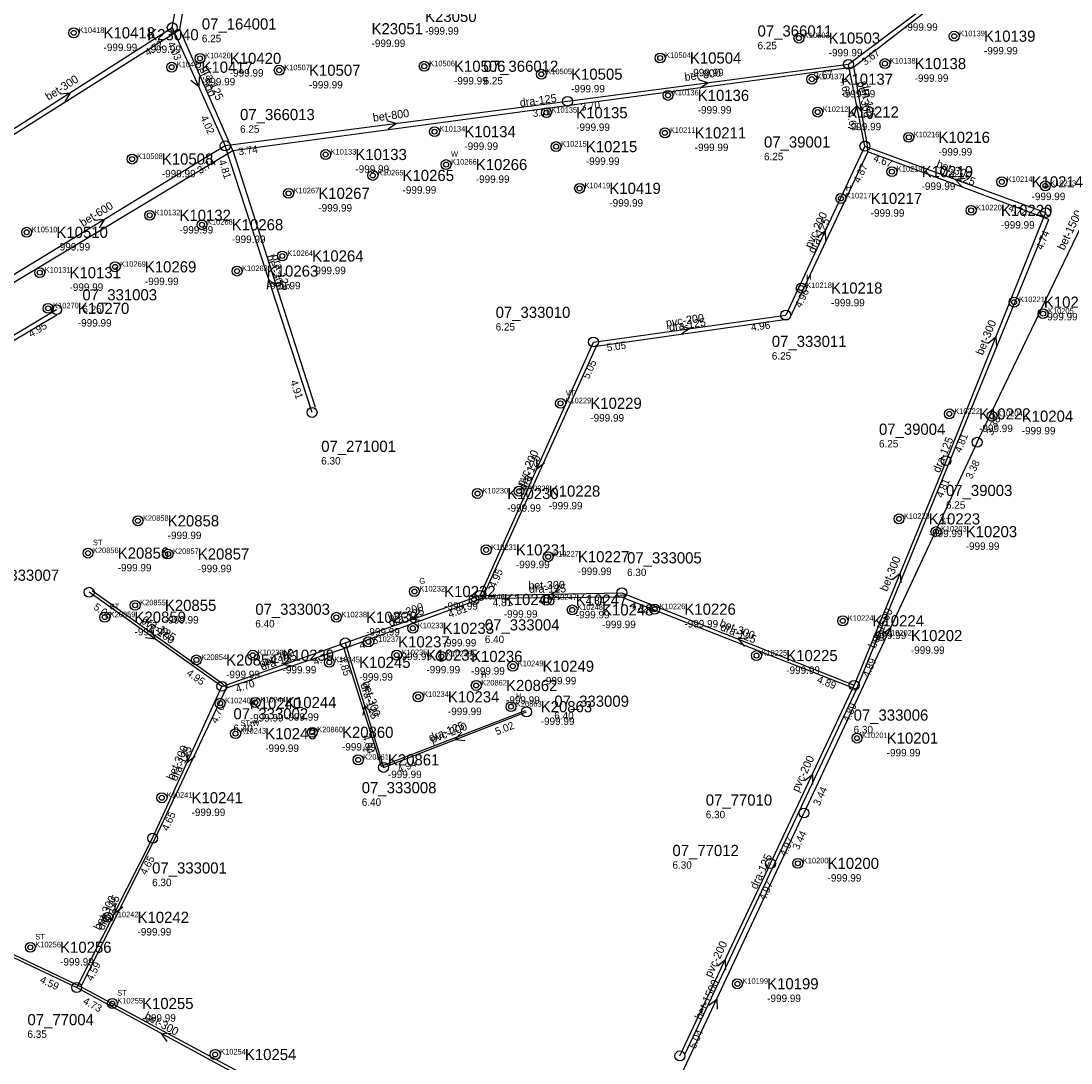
# Model space of a CAD drawing. Header units: metres. Extents: x 164250 to 165477, y 448735 to 450145.
# Tile 13 of 36: x 165123 to 165292, y 448830 to 448998. Entities that reach past the tile are written whole.
import ezdxf

# ---------------------------------------------------------------- set-up
doc = ezdxf.new("R2010")
doc.units = ezdxf.units.M

msp = doc.modelspace()

# ---------------------------------------------------------------- linework, layer by layer
at = {"layer": 'CON_BxH125x125mm', "linetype": 'Continuous'}
for points in [[(165148.273, 448996.291), (165155.471, 449037.901)], [(165257.024, 448990.272), (165284.138, 449011.21)], [(165078.347, 448952.103), (165148.273, 448996.291)], [(165156.859, 448976.777), (165148.273, 448996.291)], [(165156.859, 448976.777), (165257.024, 448990.272)], [(165259.266, 448976.547), (165259.25, 448977.488), (165257.024, 448990.272)], [(165078.977, 448929.897), (165156.859, 448976.777)], [(165156.859, 448976.777), (165170.111, 448935.351)], [(165259.266, 448976.547), (165246.583, 448949.546), (165215.463, 448945.152), (165197.059, 448904.534)], [(165288.47, 448965.64), (165259.266, 448976.547)], [(165257.479, 448889.873), (165288.47, 448965.64)], [(165076.691, 448868.406), (165108.285, 448938.318), (165128.454, 448950.23)], [(165155.806, 448890.097), (165155.199, 448890.734), (165134.157, 448905.711)], [(165174.748, 448896.431), (165197.059, 448904.534)], [(165197.059, 448904.534), (165219.517, 448904.786), (165257.479, 448889.873)], [(165155.806, 448890.097), (165174.748, 448896.431)], [(165174.748, 448896.431), (165180.759, 448877.462), (165204.055, 448886.44)], [(165132.352, 448841.88), (165144.261, 448865.662), (165155.806, 448890.097)], [(165257.479, 448889.873), (165229.75, 448831.014)], [(165132.352, 448841.88), (165076.691, 448868.406)], [(165210.112, 448800.018), (165132.352, 448841.88)]]:
    msp.add_lwpolyline(points, dxfattribs=at)
at = {"layer": 'CON_BxH1500x1500mm', "linetype": 'Continuous'}
for points in [[(165276.923, 448929.691), (165310.006, 448998.273)], [(165276.923, 448929.691), (165248.988, 448869.89)], [(165220.857, 448809.863), (165248.988, 448869.89)]]:
    msp.add_lwpolyline(points, dxfattribs=at)
at = {"layer": 'CON_BxH200x200mm', "linetype": 'Continuous'}
for points in [[(165258.815, 448977.448), (165246.05, 448950.2)], [(165107.906, 448938.906), (165128.426, 448951.084)], [(165215.027, 448945.862), (165246.05, 448950.2)], [(165196.746, 448904.982), (165215.027, 448945.862)], [(165155.079, 448890.316), (165133.667, 448905.5)], [(165243.6, 448861.744), (165257.079, 448890.487)], [(165181.162, 448877.252), (165204.23, 448886.211)], [(165228.968, 448830.724), (165243.6, 448861.744)]]:
    msp.add_lwpolyline(points, dxfattribs=at)
at = {"layer": 'CON_BxH300x300mm', "linetype": 'Continuous'}
for points in [[(165114.095, 448975.555), (165147.083, 448996.572)], [(165258.815, 448977.448), (165256.177, 448990.649)], [(165169.625, 448934.502), (165155.617, 448977.497)], [(165258.815, 448977.448), (165287.974, 448966.724)], [(165287.974, 448966.724), (165271.904, 448926.721)], [(165271.904, 448926.721), (165257.079, 448890.487)], [(165174.989, 448897.325), (165196.746, 448904.982)], [(165196.746, 448904.982), (165219.615, 448905.426)], [(165219.615, 448905.426), (165257.079, 448890.487)], [(165155.079, 448890.316), (165174.989, 448897.325)], [(165174.989, 448897.325), (165181.162, 448877.252)], [(165143.915, 448865.827), (165155.079, 448890.316)], [(165131.657, 448841.738), (165143.915, 448865.827)], [(165131.657, 448841.738), (165158.943, 448826.97)]]:
    msp.add_lwpolyline(points, dxfattribs=at)
at = {"layer": 'CON_BxH400x400mm', "linetype": 'Continuous'}
msp.add_lwpolyline([(165103.618, 448855.027), (165131.657, 448841.738)], dxfattribs=at)
at = {"layer": 'CON_BxH500x500mm', "linetype": 'Continuous'}
for points in [[(165147.083, 448996.572), (165154.91, 449038.671)], [(165147.083, 448996.572), (165155.617, 448977.497)]]:
    msp.add_lwpolyline(points, dxfattribs=at)
at = {"layer": 'CON_BxH600x600mm', "linetype": 'Continuous'}
msp.add_lwpolyline([(165155.617, 448977.497), (165116.688, 448953.795)], dxfattribs=at)
at = {"layer": 'CON_BxH800x800mm', "linetype": 'Continuous'}
for points in [[(165283.242, 449010.993), (165256.177, 448990.649)], [(165256.177, 448990.649), (165210.845, 448984.674)], [(165210.845, 448984.674), (165155.617, 448977.497)]]:
    msp.add_lwpolyline(points, dxfattribs=at)
at = {"layer": 'NOD_inspectieput'}
for centre in [(165147.08, 448996.57), (165256.18, 448990.65), (165210.85, 448984.67), (165155.62, 448977.5), (165258.82, 448977.45), (165287.97, 448966.72), (165128.43, 448951.08), (165246.05, 448950.2), (165215.03, 448945.86), (165169.63, 448934.5), (165276.92, 448929.69), (165271.9, 448926.72), (165133.67, 448905.5), (165196.75, 448904.98), (165219.61, 448905.43), (165174.99, 448897.33), (165155.08, 448890.32), (165257.08, 448890.49), (165204.23, 448886.21), (165181.16, 448877.25), (165248.99, 448869.89), (165143.92, 448865.83), (165243.6, 448861.74), (165131.66, 448841.74), (165228.97, 448830.72)]:
    msp.add_circle(centre, 0.8, dxfattribs=at)
at = {"layer": 'NOD_onbekend'}
for centre in [(165131.19, 448995.73), (165248.18, 448994.88), (165273.23, 448995.19), (165151.55, 448991.61), (165225.79, 448991.67), (165146.99, 448990.19), (165164.34, 448989.7), (165187.73, 448990.34), (165262.05, 448990.77), (165206.62, 448989.06), (165250.25, 448988.25), (165227.05, 448985.64), (165251.2, 448982.95), (165207.44, 448982.85), (165189.39, 448979.79), (165226.56, 448979.6), (165265.89, 448978.88), (165171.82, 448976.1), (165209, 448977.38), (165140.6, 448975.37), (165191.25, 448974.48), (165179.43, 448972.73), (165263.17, 448973.34), (165280.91, 448971.69), (165287.93, 448971.05), (165165.84, 448969.84), (165212.79, 448970.64), (165254.95, 448969.02), (165143.44, 448966.3), (165275.96, 448967.1), (165151.88, 448964.78), (165123.59, 448963.56), (165164.84, 448959.74), (165137.86, 448957.99), (165125.7, 448957.05), (165157.53, 448957.3), (165248.55, 448954.56), (165127.05, 448951.29), (165282.9, 448952.29), (165287.56, 448950.43), (165209.72, 448935.97), (165272.44, 448934.27), (165279.32, 448933.9), (165196.32, 448921.43), (165203.02, 448921.81), (165141.54, 448917.02), (165264.32, 448917.33), (165270.28, 448915.28), (165133.48, 448911.81), (165197.72, 448912.33), (165146.4, 448911.67), (165207.71, 448911.23), (165186.14, 448905.62), (165141.09, 448903.39), (165195.76, 448904.33), (165207.38, 448904.23), (165211.61, 448902.65), (165224.9, 448902.77), (165136.19, 448901.48), (165173.55, 448901.46), (165255.25, 448900.89), (165185.89, 448899.69), (165261.44, 448898.51), (165178.73, 448897.5), (165160.08, 448895.34), (165183.28, 448895.36), (165190.48, 448895.15), (165241.33, 448895.28), (165150.97, 448894.58), (165172.42, 448894.19), (165202.02, 448893.57), (165196.12, 448890.46), (165186.75, 448888.63), (165154.79, 448887.59), (165160.47, 448887.72), (165201.72, 448887.04), (165157.27, 448882.69), (165169.66, 448882.91), (165257.54, 448881.97), (165177.07, 448878.47), (165145.39, 448872.35), (165248, 448861.77), (165136.68, 448853.07), (165124.18, 448848.23), (165238.25, 448842.35), (165137.41, 448839.17), (165154, 448830.94)]:
    msp.add_circle(centre, 0.8, dxfattribs=at)
at = {"layer": 'onbekend'}
for centre in [(165131.19, 448995.73), (165248.18, 448994.88), (165251.2, 448982.95), (165191.25, 448974.48), (165263.17, 448973.34), (165280.91, 448971.69), (165287.93, 448971.05), (165254.95, 448969.02), (165275.96, 448967.1), (165248.55, 448954.56), (165287.56, 448950.43), (165279.32, 448933.9), (165270.28, 448915.28), (165261.44, 448898.51), (165190.48, 448895.15), (165202.02, 448893.57), (165157.27, 448882.69)]:
    msp.add_circle(centre, 0.4, dxfattribs=at)
at = {"layer": 'PIJL'}
for points in [[(165151.42, 448988.64), (165151.35, 448987.03), (165150.1, 448988.05)], [(165231.99, 448988.19), (165233.51, 448987.66), (165232.18, 448986.76)], [(165128.99, 448985.9), (165130.59, 448986.06), (165129.76, 448984.68)], [(165258.48, 448982.78), (165257.5, 448984.05), (165257.07, 448982.5)], [(165181.71, 448981.61), (165183.23, 448981.09), (165181.9, 448980.19)], [(165274.99, 448972.26), (165273.39, 448972.09), (165274.5, 448970.91)], [(165134.55, 448965.51), (165136.15, 448965.65), (165135.3, 448964.28)], [(165251.17, 448962.83), (165252.43, 448963.82), (165252.47, 448962.21)], [(165163.75, 448954.85), (165162.62, 448956), (165162.38, 448954.41)], [(165229.01, 448948.54), (165230.54, 448948.03), (165229.21, 448947.12)], [(165278.73, 448945.65), (165279.94, 448946.72), (165280.07, 448945.12)], [(165205.82, 448927.03), (165205.89, 448925.42), (165207.13, 448926.44)], [(165263.28, 448907.54), (165264.49, 448908.6), (165264.61, 448907)], [(165209.61, 448905.95), (165208.18, 448905.2), (165209.63, 448904.51)], [(165186.99, 448902.31), (165185.87, 448901.15), (165187.46, 448900.95)], [(165143.61, 448899.33), (165144.37, 448897.91), (165142.78, 448898.15)], [(165261.69, 448898.79), (165262.96, 448899.79), (165263, 448898.18)], [(165239.95, 448898.09), (165238.35, 448897.96), (165239.42, 448896.75)], [(165166.15, 448894.98), (165165.03, 448893.82), (165166.63, 448893.62)], [(165179.19, 448886.12), (165178.08, 448887.29), (165177.81, 448885.7)], [(165193.78, 448882.92), (165192.7, 448881.73), (165194.3, 448881.58)], [(165149.44, 448879.68), (165149.5, 448878.07), (165150.75, 448879.08)], [(165249.08, 448875.12), (165250.34, 448876.12), (165250.38, 448874.51)], [(165137.8, 448855.39), (165137.79, 448853.78), (165139.08, 448854.74)], [(165235.02, 448845.24), (165236.28, 448846.23), (165236.32, 448844.62)], [(165233.66, 448838.88), (165234.92, 448839.88), (165234.96, 448838.27)], [(165146.91, 448834.3), (165145.3, 448834.35), (165146.22, 448833.04)]]:
    msp.add_lwpolyline(points, dxfattribs=at)
at = {"layer": 'straatkolk'}
for centre in [(165273.23, 448995.19), (165187.73, 448990.34), (165225.79, 448991.67), (165262.05, 448990.77), (165164.34, 448989.7), (165206.62, 448989.06), (165250.25, 448988.25), (165227.05, 448985.64), (165207.44, 448982.85), (165189.39, 448979.79), (165226.56, 448979.6), (165265.89, 448978.88), (165209, 448977.38), (165140.6, 448975.37), (165171.82, 448976.1), (165179.43, 448972.73), (165165.84, 448969.84), (165143.44, 448966.3), (165123.59, 448963.56), (165137.86, 448957.99), (165125.7, 448957.05), (165127.05, 448951.29), (165282.9, 448952.29), (165209.72, 448935.97), (165272.44, 448934.27), (165196.32, 448921.43), (165203.02, 448921.81), (165264.32, 448917.33), (165141.54, 448917.02), (165197.72, 448912.33), (165133.48, 448911.81), (165146.4, 448911.67), (165207.71, 448911.23), (165186.14, 448905.62), (165195.76, 448904.33), (165207.38, 448904.23), (165141.09, 448903.39), (165211.61, 448902.65), (165224.9, 448902.77), (165136.19, 448901.48), (165173.55, 448901.46), (165255.25, 448900.89), (165185.89, 448899.69), (165178.73, 448897.5), (165160.08, 448895.34), (165183.28, 448895.36), (165241.33, 448895.28), (165150.97, 448894.58), (165172.42, 448894.19), (165196.12, 448890.46), (165186.75, 448888.63), (165154.79, 448887.59), (165160.47, 448887.72), (165201.72, 448887.04), (165169.66, 448882.91), (165257.54, 448881.97), (165177.07, 448878.47), (165145.39, 448872.35), (165248, 448861.77), (165136.68, 448853.07), (165238.25, 448842.35)]:
    msp.add_circle(centre, 0.4, dxfattribs=at)
at = {"layer": 'trottoirkolk'}
for centre in [(165146.99, 448990.19), (165151.55, 448991.61), (165212.79, 448970.64), (165151.88, 448964.78), (165164.84, 448959.74), (165157.53, 448957.3), (165124.18, 448848.23), (165137.41, 448839.17), (165154, 448830.94)]:
    msp.add_circle(centre, 0.4, dxfattribs=at)

# ---------------------------------------------------------------- texts
at = {"layer": 'DMM_BxH125x125mm'}
for rotation, p in [(-66.25, (165151.81, 448990.19)), (-80.12, (165258.28, 448987.6)), (7.67, (165203.22, 448983.8)), (-20.48, (165270.74, 448973.11)), (64.84, (165250.67, 448960.08)), (-72.26, (165163.12, 448959.77)), (8.04, (165227.3, 448947.62)), (67.75, (165270.87, 448924.67)), (65.62, (165204.06, 448921.85)), (0.64, (165204.63, 448905.4)), (19.96, (165182.22, 448899.95)), (-35.44, (165142.16, 448900.98)), (-21.45, (165235.39, 448899.41)), (18.49, (165161.58, 448892.83)), (-72.42, (165177.4, 448890.64)), (21.08, (165188.74, 448881.35)), (64.71, (165147.76, 448874.93)), (64.77, (165241.36, 448857.49)), (63.4, (165135.99, 448850.88))]:
    msp.add_text('dra-125', height=1.3, rotation=rotation, dxfattribs=at).set_placement(p)
at = {"layer": 'DMM_BxH1500x1500mm'}
for rotation, p in [(64.25, (165290.95, 448960.56)), (64.96, (165260.48, 448896.33)), (64.89, (165232.45, 448836.42))]:
    msp.add_text('bet-1500', height=1.3, rotation=rotation, dxfattribs=at).set_placement(p)
at = {"layer": 'DMM_BxH200x200mm'}
for rotation, p in [(64.9, (165250.18, 448960.86)), (7.96, (165226.81, 448948.3)), (65.91, (165203.69, 448922.44)), (-35.34, (165141.86, 448900.64)), (21.22, (165189.03, 448881.13)), (64.88, (165248.09, 448873.17)), (64.75, (165234.03, 448843.27))]:
    msp.add_text('pvc-200', height=1.3, rotation=rotation, dxfattribs=at).set_placement(p)
at = {"layer": 'DMM_BxH300x300mm'}
for rotation, p in [(32.5, (165127.11, 448984.75)), (-78.7, (165257.55, 448987.78)), (-20.19, (165270.24, 448974.08)), (-71.95, (165162.24, 448959.71)), (68.11, (165277.85, 448943.63)), (67.75, (165262.39, 448905.51)), (1.11, (165204.53, 448905.94)), (19.39, (165182.18, 448900.67)), (-21.74, (165235.26, 448900.04)), (19.39, (165161.33, 448893.33)), (-72.91, (165177.76, 448890.98)), (65.49, (165147.27, 448875.07)), (63.03, (165135.43, 448850.88)), (-28.42, (165142.47, 448836.75))]:
    msp.add_text('bet-300', height=1.3, rotation=rotation, dxfattribs=at).set_placement(p)
at = {"layer": 'DMM_BxH500x500mm'}
msp.add_text('bet-500', height=1.3, rotation=-65.9, dxfattribs=at).set_placement((165150.57, 448990.66))
at = {"layer": 'DMM_BxH600x600mm'}
msp.add_text('bet-600', height=1.3, rotation=31.34, dxfattribs=at).set_placement((165132.64, 448964.42))
at = {"layer": 'DMM_BxH800x800mm'}
for rotation, p in [(7.51, (165229.8, 448987.96)), (7.4, (165179.52, 448981.4))]:
    msp.add_text('bet-800', height=1.3, rotation=rotation, dxfattribs=at).set_placement(p)
at = {"layer": 'INV_BxH1500x1500mm'}
for s, rotation, p in [('3.38', 64.25, (165279.41, 448930.71)), ('3.38', 64.96, (165276.08, 448923.64)), ('3.44', 64.96, (165251.47, 448870.94)), ('3.44', 64.89, (165248.14, 448863.84))]:
    msp.add_text(s, height=1.2, rotation=rotation, dxfattribs=at).set_placement(p)
at = {"layer": 'INV_BxH200x200mm'}
for s, rotation, p in [('4.87', 64.9, (165257.97, 448971.4)), ('4.96', 64.9, (165248.53, 448951.25)), ('4.95', 30.69, (165124.32, 448946.56)), ('4.96', 7.96, (165240.52, 448947.61)), ('5.05', 7.96, (165217.26, 448944.36)), ('5.05', 65.91, (165214.29, 448939.8)), ('4.95', 65.91, (165199.21, 448906.07)), ('5.06', -35.34, (165134.26, 448902.87)), ('4.95', -35.34, (165149.27, 448892.23)), ('4.89', 64.88, (165256.23, 448884.44)), ('5.02', 21.22, (165199.44, 448882.42)), ('4.94', 21.22, (165183.68, 448876.3)), ('4.97', 64.88, (165246.08, 448862.79)), ('4.97', 64.75, (165242.74, 448855.69)), ('5.04', 64.75, (165231.45, 448831.76))]:
    msp.add_text(s, height=1.2, rotation=rotation, dxfattribs=at).set_placement(p)
at = {"layer": 'INV_BxH300x300mm'}
for s, rotation, p in [('4.72', 32.5, (165143.12, 448991.92)), ('4.65', -78.7, (165254.8, 448988.34)), ('4.67', -78.7, (165255.91, 448982.82)), ('4.67', -20.19, (165260.07, 448975.07)), ('4.81', -71.95, (165154.53, 448975.04)), ('4.74', -20.19, (165281.87, 448967.05)), ('4.74', 68.11, (165287.47, 448960.63)), ('4.91', -71.95, (165166.1, 448939.5)), ('4.81', 68.11, (165274.32, 448927.91)), ('4.81', 67.75, (165271.36, 448920.63)), ('4.81', 1.11, (165198.78, 448903.22)), ('4.84', 1.11, (165213.81, 448903.51)), ('4.81', 19.39, (165191.83, 448901.35)), ('4.84', -21.74, (165220.81, 448903.01)), ('4.75', 19.39, (165177.47, 448896.29)), ('4.75', 19.39, (165170.08, 448893.69)), ('4.85', -72.91, (165173.86, 448894.88)), ('4.89', 67.75, (165259.5, 448891.66)), ('4.70', 19.39, (165157.56, 448889.28)), ('4.89', -21.74, (165250.99, 448890.98)), ('4.70', 65.49, (165154.29, 448884.26)), ('4.94', -72.91, (165177.72, 448882.3)), ('4.65', 65.49, (165146.38, 448866.9)), ('4.65', 63.03, (165142.87, 448859.81)), ('4.59', 63.03, (165134.17, 448842.7)), ('4.73', -28.42, (165132.56, 448839.2))]:
    msp.add_text(s, height=1.2, rotation=rotation, dxfattribs=at).set_placement(p)
at = {"layer": 'INV_BxH400x400mm'}
msp.add_text('4.59', height=1.2, rotation=-25.36, dxfattribs=at).set_placement((165125.61, 448842.61))
at = {"layer": 'INV_BxH500x500mm'}
for s, p in [('4.03', (165146.26, 448994.01)), ('4.02', (165151.59, 448982.09))]:
    msp.add_text(s, height=1.2, rotation=-65.9, dxfattribs=at).set_placement(p)
at = {"layer": 'INV_BxH600x600mm'}
msp.add_text('3.74', height=1.2, rotation=31.34, dxfattribs=at).set_placement((165151.56, 448972.92))
at = {"layer": 'INV_BxH800x800mm'}
for s, rotation, p in [('3.67', 36.93, (165258.86, 448990.41)), ('3.67', 7.51, (165250.62, 448988.1)), ('3.70', 7.4, (165205.29, 448982.14)), ('3.70', 7.51, (165213.06, 448983.15)), ('3.74', 7.4, (165157.83, 448975.97))]:
    msp.add_text(s, height=1.2, rotation=rotation, dxfattribs=at).set_placement(p)
at = {"layer": 'KO_INSPECTIE'}
for s, p in [('W', (165192.05, 448975.74)), ('H', (165255.75, 448970.28)), ('H', (165249.35, 448955.82)), ('VT', (165210.52, 448937.23)), ('VT', (165203.82, 448923.07)), ('ST', (165271.08, 448916.54)), ('ST', (165134.28, 448913.07)), ('G', (165186.94, 448906.88)), ('ST', (165136.99, 448902.74)), ('H', (165196.92, 448891.72)), ('H', (165202.52, 448888.3)), ('ST-W', (165158.07, 448883.95)), ('H', (165177.87, 448879.73)), ('ST', (165124.98, 448849.49)), ('ST', (165138.21, 448840.43))]:
    msp.add_text(s, height=0.9, dxfattribs=at).set_placement(p)
at = {"layer": 'KO_NUMMER'}
for s, p in [('K10418', (165131.99, 448995.73)), ('K10503', (165248.98, 448994.88)), ('K10139', (165274.03, 448995.19)), ('K10420', (165152.36, 448991.61)), ('K10504', (165226.59, 448991.67)), ('K10417', (165147.79, 448990.19)), ('K10507', (165165.14, 448989.7)), ('K10506', (165188.53, 448990.34)), ('K10138', (165262.85, 448990.77)), ('K10505', (165207.42, 448989.06)), ('K10137', (165251.05, 448988.25)), ('K10136', (165227.85, 448985.64)), ('K10135', (165208.24, 448982.85)), ('K10212', (165252, 448982.95)), ('K10134', (165190.2, 448979.79)), ('K10211', (165227.36, 448979.6)), ('K10216', (165266.69, 448978.88)), ('K10133', (165172.62, 448976.1)), ('K10215', (165209.8, 448977.38)), ('K10508', (165141.4, 448975.37)), ('K10266', (165192.05, 448974.48)), ('K10265', (165180.23, 448972.73)), ('K10219', (165263.97, 448973.34)), ('K10214', (165281.71, 448971.69)), ('K10213', (165288.74, 448971.05)), ('K10267', (165166.64, 448969.84)), ('K10419', (165213.59, 448970.64)), ('K10217', (165255.75, 448969.02)), ('K10132', (165144.24, 448966.3)), ('K10220', (165276.76, 448967.1)), ('K10268', (165152.68, 448964.78)), ('K10510', (165124.39, 448963.56)), ('K10264', (165165.64, 448959.74)), ('K10269', (165138.66, 448957.99)), ('K10131', (165126.5, 448957.05)), ('K10263', (165158.33, 448957.3)), ('K10218', (165249.35, 448954.56)), ('K10221', (165283.7, 448952.29)), ('K10270', (165127.85, 448951.29)), ('K10205', (165288.36, 448950.43)), ('K10229', (165210.52, 448935.97)), ('K10222', (165273.24, 448934.27)), ('K10204', (165280.12, 448933.9)), ('K10228', (165203.82, 448921.81)), ('K10230', (165197.12, 448921.43)), ('K20858', (165142.34, 448917.02)), ('K10223', (165265.12, 448917.33)), ('K10203', (165271.08, 448915.28)), ('K20856', (165134.28, 448911.81)), ('K20857', (165147.2, 448911.67)), ('K10231', (165198.52, 448912.33)), ('K10227', (165208.52, 448911.23)), ('K10232', (165186.94, 448905.62)), ('K20855', (165141.89, 448903.39)), ('K10246', (165196.56, 448904.33)), ('K10247', (165208.18, 448904.23)), ('K20859', (165136.99, 448901.48)), ('K10238', (165174.35, 448901.46)), ('K10248', (165212.41, 448902.65)), ('K10226', (165225.7, 448902.77)), ('K10224', (165256.05, 448900.89)), ('K10233', (165186.69, 448899.69)), ('K10202', (165262.24, 448898.51)), ('K10237', (165179.53, 448897.5)), ('K10239', (165160.88, 448895.34)), ('K10235', (165184.08, 448895.36)), ('K10236', (165191.28, 448895.15)), ('K10225', (165242.13, 448895.28)), ('K20854', (165151.77, 448894.58)), ('K10245', (165173.22, 448894.19)), ('K10249', (165202.82, 448893.57)), ('K20862', (165196.92, 448890.46)), ('K10234', (165187.55, 448888.63)), ('K10240', (165155.59, 448887.59)), ('K10244', (165161.27, 448887.72)), ('K20863', (165202.52, 448887.04)), ('K20860', (165170.46, 448882.91)), ('K10243', (165158.07, 448882.69)), ('K10201', (165258.34, 448881.97)), ('K20861', (165177.87, 448878.47)), ('K10241', (165146.19, 448872.35)), ('K10200', (165248.8, 448861.77)), ('K10242', (165137.48, 448853.07)), ('K10256', (165124.98, 448848.23)), ('K10199', (165239.05, 448842.35)), ('K10255', (165138.21, 448839.17)), ('K10254', (165154.8, 448830.94))]:
    msp.add_text(s, height=0.9, dxfattribs=at).set_placement(p)
at = {"layer": 'NLV_inspectieput'}
for s, p in [('6.25', (165151.85, 448994.22)), ('6.25', (165241.5, 448993.09)), ('6.25', (165197.3, 448987.4)), ('6.25', (165158.02, 448979.61)), ('6.25', (165242.54, 448975.18)), ('6.25', (165132.58, 448950.54)), ('6.25', (165199.25, 448947.71)), ('6.25', (165243.8, 448943.02)), ('6.25', (165261.09, 448928.86)), ('6.30', (165171.11, 448926.1)), ('6.25', (165271.9, 448918.98)), ('6.30', (165220.45, 448908.11)), ('6.40', (165160.47, 448899.82)), ('6.40', (165197.5, 448897.3)), ('6.40', (165208.71, 448884.99)), ('6.40', (165156.95, 448882.96)), ('6.30', (165257, 448882.75)), ('6.40', (165177.65, 448871.04)), ('6.30', (165233.15, 448869.05)), ('6.30', (165227.77, 448860.91)), ('6.30', (165143.83, 448858.09)), ('6.35', (165123.72, 448833.62))]:
    msp.add_text(s, height=1.2, dxfattribs=at).set_placement(p)
at = {"layer": 'NLV_onbekend'}
for p in [(165265.12, 448996.07), (165187.87, 448995.44), (165135.99, 448992.79), (165179.23, 448993.45), (165143.04, 448992.49), (165252.98, 448991.94), (165278.03, 448992.25), (165156.36, 448988.67), (165230.59, 448988.73), (165266.85, 448987.83), (165151.79, 448987.25), (165169.14, 448986.76), (165192.53, 448987.4), (165211.42, 448986.12), (165255.05, 448985.31), (165231.85, 448982.7), (165212.24, 448979.91), (165256, 448980.01), (165194.2, 448976.85), (165231.36, 448976.66), (165270.69, 448975.93), (165213.8, 448974.44), (165145.4, 448972.43), (165176.62, 448973.16), (165196.05, 448971.54), (165184.23, 448969.79), (165267.97, 448970.4), (165217.59, 448967.7), (165285.71, 448968.75), (165170.64, 448966.9), (165259.75, 448966.08), (165280.76, 448964.16), (165148.24, 448963.36), (165128.39, 448960.62), (165156.68, 448961.84), (165169.64, 448956.8), (165130.5, 448954.11), (165142.66, 448955.05), (165162.33, 448954.36), (165253.35, 448951.62), (165287.7, 448949.35), (165131.85, 448948.35), (165214.52, 448933.03), (165277.24, 448931.33), (165284.12, 448930.96), (165201.12, 448918.49), (165207.82, 448918.87), (165146.34, 448914.08), (165269.12, 448914.39), (165275.08, 448912.34), (165138.28, 448908.87), (165151.2, 448908.73), (165202.52, 448909.38), (165212.52, 448908.29), (165190.94, 448902.68), (165200.56, 448901.39), (165212.18, 448901.29), (165145.89, 448900.45), (165216.41, 448899.71), (165229.7, 448899.82), (165140.99, 448898.54), (165178.35, 448898.52), (165260.05, 448897.95), (165190.69, 448896.75), (165183.53, 448894.56), (165266.24, 448895.57), (165155.77, 448891.64), (165164.88, 448892.4), (165177.22, 448891.25), (165188.08, 448892.42), (165195.28, 448892.21), (165246.13, 448892.34), (165206.82, 448890.63), (165200.92, 448887.52), (165159.59, 448884.65), (165165.27, 448884.78), (165191.55, 448885.69), (165206.52, 448884.1), (165162.07, 448879.75), (165174.46, 448879.97), (165262.34, 448879.03), (165181.87, 448875.53), (165150.19, 448869.41), (165252.8, 448858.83), (165141.48, 448850.13), (165128.98, 448845.29), (165243.05, 448839.41), (165142.21, 448836.23)]:
    msp.add_text('-999.99', height=1.2, dxfattribs=at).set_placement(p)
at = {"layer": 'NNR_inspectieput'}
for s, p in [('07_164001', (165151.85, 448996.26)), ('07_366011', (165241.5, 448995.13)), ('07_366012', (165197.3, 448989.44)), ('07_366013', (165158.02, 448981.65)), ('07_39001', (165242.54, 448977.22)), ('07_331003', (165132.58, 448952.58)), ('07_333010', (165199.25, 448949.75)), ('07_333011', (165243.8, 448945.06)), ('07_39004', (165261.09, 448930.9)), ('07_271001', (165171.11, 448928.14)), ('07_39003', (165271.9, 448921.02)), ('07_333005', (165220.45, 448910.15)), ('07_333007', (165116.78, 448907.35)), ('07_333003', (165160.47, 448901.86)), ('07_333004', (165197.5, 448899.34)), ('07_333009', (165208.71, 448887.03)), ('07_333002', (165156.95, 448885)), ('07_333006', (165257, 448884.79)), ('07_333008', (165177.65, 448873.08)), ('07_77010', (165233.15, 448871.09)), ('07_77012', (165227.77, 448862.95)), ('07_333001', (165143.83, 448860.13)), ('07_77004', (165123.72, 448835.66))]:
    msp.add_text(s, height=1.8, dxfattribs=at).set_placement(p)
at = {"layer": 'NNR_onbekend'}
for s, p in [('K23050', (165187.87, 448997.48)), ('K23051', (165179.23, 448995.49)), ('K10418', (165135.99, 448994.83)), ('K23040', (165143.04, 448994.53)), ('K10503', (165252.98, 448993.98)), ('K10139', (165278.03, 448994.29)), ('K10420', (165156.36, 448990.71)), ('K10504', (165230.59, 448990.77)), ('K10417', (165151.79, 448989.29)), ('K10507', (165169.14, 448988.8)), ('K10506', (165192.53, 448989.44)), ('K10138', (165266.85, 448989.87)), ('K10505', (165211.42, 448988.16)), ('K10137', (165255.05, 448987.35)), ('K10136', (165231.85, 448984.74)), ('K10135', (165212.24, 448981.95)), ('K10212', (165256, 448982.05)), ('K10134', (165194.2, 448978.89)), ('K10211', (165231.36, 448978.7)), ('K10216', (165270.69, 448977.98)), ('K10133', (165176.62, 448975.21)), ('K10215', (165213.8, 448976.48)), ('K10508', (165145.4, 448974.47)), ('K10266', (165196.05, 448973.58)), ('K10265', (165184.23, 448971.83)), ('K10219', (165267.97, 448972.44)), ('K10214', (165285.71, 448970.79)), ('K10267', (165170.64, 448968.94)), ('K10419', (165217.59, 448969.74)), ('K10217', (165259.75, 448968.12)), ('K10132', (165148.24, 448965.4)), ('K10220', (165280.76, 448966.2)), ('K10268', (165156.68, 448963.88)), ('K10510', (165128.39, 448962.66)), ('K10264', (165169.64, 448958.84)), ('K10269', (165142.66, 448957.09)), ('K10131', (165130.5, 448956.15)), ('K10263', (165162.33, 448956.4)), ('K10218', (165253.35, 448953.66)), ('K10221', (165287.7, 448951.39)), ('K10270', (165131.85, 448950.39)), ('K10229', (165214.52, 448935.08)), ('K10222', (165277.24, 448933.37)), ('K10204', (165284.12, 448933)), ('K10228', (165207.82, 448920.91)), ('K10230', (165201.12, 448920.53)), ('K20858', (165146.34, 448916.12)), ('K10223', (165269.12, 448916.43)), ('K10203', (165275.08, 448914.38)), ('K20856', (165138.28, 448910.91)), ('K20857', (165151.2, 448910.77)), ('K10231', (165202.52, 448911.43)), ('K10227', (165212.52, 448910.33)), ('K10232', (165190.94, 448904.72)), ('K20855', (165145.89, 448902.49)), ('K10246', (165200.56, 448903.43)), ('K10247', (165212.18, 448903.33)), ('K20859', (165140.99, 448900.58)), ('K10238', (165178.35, 448900.56)), ('K10248', (165216.41, 448901.75)), ('K10226', (165229.7, 448901.87)), ('K10224', (165260.05, 448899.99)), ('K10233', (165190.69, 448898.79)), ('K10202', (165266.24, 448897.61)), ('K10237', (165183.53, 448896.6)), ('K10239', (165164.88, 448894.44)), ('K10235', (165188.08, 448894.46)), ('K10236', (165195.28, 448894.25)), ('K10225', (165246.13, 448894.39)), ('K20854', (165155.77, 448893.68)), ('K10245', (165177.22, 448893.29)), ('K10249', (165206.82, 448892.67)), ('K20862', (165200.92, 448889.56)), ('K10234', (165191.55, 448887.73)), ('K10240', (165159.59, 448886.69)), ('K10244', (165165.27, 448886.82)), ('K20863', (165206.52, 448886.14)), ('K20860', (165174.46, 448882.01)), ('K10243', (165162.07, 448881.79)), ('K10201', (165262.34, 448881.07)), ('K20861', (165181.87, 448877.57)), ('K10241', (165150.19, 448871.45)), ('K10200', (165252.8, 448860.87)), ('K10242', (165141.48, 448852.17)), ('K10256', (165128.98, 448847.34)), ('K10199', (165243.05, 448841.45)), ('K10255', (165142.21, 448838.27)), ('K10254', (165158.8, 448830.04))]:
    msp.add_text(s, height=1.8, dxfattribs=at).set_placement(p)

doc.saveas('drawing.dxf')
